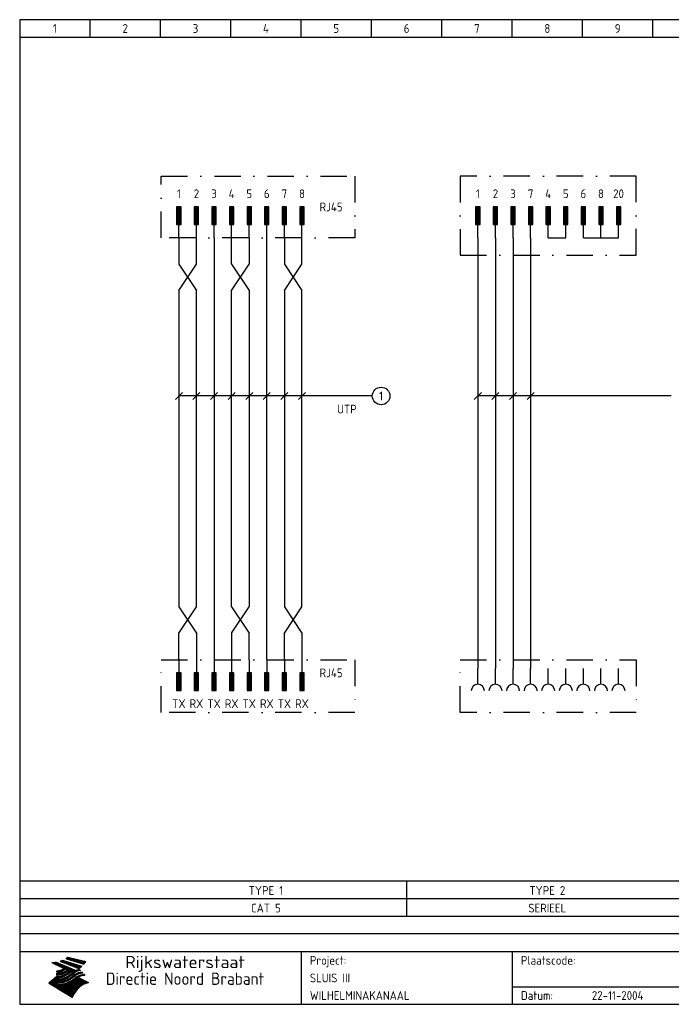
# Model space of a CAD drawing. Extents: x 10 to 410, y 10 to 290.
# Tile 1 of 2: x 10 to 195, y 10 to 290. Entities that reach past the tile are written whole.
import ezdxf
from ezdxf.enums import TextEntityAlignment as Align

# ---------------------------------------------------------------- set-up
doc = ezdxf.new("R2010")
doc.units = 0
doc.header["$LTSCALE"] = 15
doc.header["$MEASUREMENT"] = 0
doc.linetypes.add('DASHDOT', pattern=[1, 0.5, -0.25, 0, -0.25])
for name, color, linetype in [('0-25', 7, 'CONTINUOUS'), ('0-35', 2, 'CONTINUOUS'), ('0-50', 3, 'CONTINUOUS'), ('B-25', 7, 'CONTINUOUS'), ('S-25', 7, 'CONTINUOUS')]:
    doc.layers.add(name, color=color, linetype=linetype)
doc.styles.add('ISO', font='iso.shx')
doc.styles.get("Standard").update_dxf_attribs({"font": 'iso.shx'})

# ---------------------------------------------------------------- blocks, each defined once
blk = doc.blocks.new('KADERA3')
at = {"layer": '0-25'}
for p, q in [((30, 285), (30, 290)), ((50, 285), (50, 290)), ((70, 285), (70, 290)), ((90, 285), (90, 290)), ((110, 285), (110, 290)), ((130, 285), (130, 290)), ((150, 285), (150, 290)), ((170, 285), (170, 290)), ((190, 285), (190, 290)), ((10, 285), (410, 285)), ((410, 45), (10, 45)), ((410, 40), (10, 40)), ((410, 35), (10, 35)), ((410, 30), (10, 30)), ((150, 15), (335, 15))]:
    blk.add_line(p, q, dxfattribs=at)
at = {"layer": '0-25', "color": 7}
for p, q in [((21.94, 22.42), (22.53, 22.42)), ((22.06, 22.48), (22.36, 22.48)), ((22.18, 22.53), (27.65, 20.8)), ((22.18, 22.53), (27.65, 20.8)), ((23.14, 22.99), (28.22, 21.46)), ((23.14, 22.99), (28.22, 21.46)), ((23.15, 22.98), (25.33, 22.98)), ((23.23, 23.04), (25.09, 23.04)), ((23.32, 23.1), (24.84, 23.1)), ((23.34, 22.93), (25.57, 22.93)), ((23.4, 23.15), (24.6, 23.15)), ((23.49, 23.21), (24.36, 23.21)), ((23.52, 22.87), (25.81, 22.87)), ((23.57, 23.27), (24.12, 23.27)), ((23.64, 23.32), (23.87, 23.32)), ((23.7, 23.36), (28.82, 22.17)), ((23.7, 23.36), (28.82, 22.17)), ((23.71, 22.82), (26.06, 22.82)), ((23.9, 22.76), (26.3, 22.76)), ((24.09, 22.7), (26.54, 22.7)), ((24.27, 22.65), (26.78, 22.65)), ((24.46, 22.59), (27.03, 22.59)), ((24.65, 22.53), (27.27, 22.53)), ((24.84, 22.48), (27.51, 22.48)), ((25.02, 22.42), (27.75, 22.42)), ((19.1, 21.89), (25.12, 19)), ((19.1, 21.89), (25.12, 19)), ((19.17, 21.86), (20.7, 21.86)), ((19.29, 21.8), (20.83, 21.8)), ((19.4, 21.75), (20.96, 21.75)), ((19.52, 21.69), (21.09, 21.69)), ((19.64, 21.63), (21.22, 21.63)), ((19.74, 21.92), (20.56, 21.92)), ((19.75, 21.58), (21.36, 21.58)), ((19.87, 21.52), (21.49, 21.52)), ((19.99, 21.47), (21.62, 21.47)), ((20.11, 21.41), (21.75, 21.41)), ((20.22, 21.35), (21.88, 21.35)), ((20.25, 21.97), (20.43, 21.97)), ((20.34, 21.3), (22.02, 21.3)), ((20.38, 21.99), (26.02, 19.59)), ((20.38, 21.99), (26.02, 19.59)), ((20.46, 21.24), (22.15, 21.24)), ((20.57, 21.18), (22.28, 21.18)), ((20.69, 21.13), (22.41, 21.13)), ((20.81, 21.07), (22.55, 21.07)), ((20.92, 21.02), (22.68, 21.02)), ((21.04, 20.96), (22.81, 20.96)), ((21.16, 20.9), (22.94, 20.9)), ((21.19, 19.61), (22.35, 19.61)), ((21.27, 20.85), (23.07, 20.85)), ((21.39, 20.79), (23.21, 20.79)), ((21.42, 19.67), (22.47, 19.67)), ((21.47, 22.25), (26.83, 20.19)), ((21.47, 22.25), (26.83, 20.19)), ((21.49, 22.25), (23.07, 22.25)), ((21.51, 20.73), (23.34, 20.73)), ((21.6, 22.2), (23.25, 22.2)), ((21.62, 19.72), (22.59, 19.72)), ((21.63, 20.68), (23.47, 20.68)), ((21.65, 22.31), (22.89, 22.31)), ((21.74, 20.62), (23.6, 20.62)), ((21.75, 22.14), (23.42, 22.14)), ((21.8, 22.37), (22.71, 22.37)), ((21.8, 19.78), (22.69, 19.78)), ((21.86, 20.57), (23.73, 20.57)), ((21.9, 22.08), (23.6, 22.08)), ((21.96, 19.83), (22.79, 19.83)), ((21.98, 20.51), (23.87, 20.51)), ((22.04, 22.03), (23.78, 22.03)), ((22.09, 20.45), (24, 20.45)), ((22.11, 19.89), (22.89, 19.89)), ((22.19, 21.97), (23.96, 21.97)), ((22.21, 20.4), (24.13, 20.4)), ((22.24, 19.95), (22.99, 19.95)), ((22.33, 20.34), (24.26, 20.34)), ((22.34, 21.92), (24.13, 21.92)), ((22.37, 20), (23.08, 20)), ((22.44, 20.28), (24.4, 20.28)), ((22.48, 21.86), (24.31, 21.86)), ((22.49, 20.06), (23.04, 20.06)), ((22.56, 20.23), (24.53, 20.23)), ((22.61, 20.12), (22.93, 20.12)), ((22.63, 21.8), (24.49, 21.8)), ((22.68, 20.17), (24.66, 20.17)), ((22.71, 20.17), (22.82, 20.17)), ((23.11, 20.02), (22.77, 20.2)), ((23.11, 20.02), (22.77, 20.2)), ((22.78, 21.75), (24.67, 21.75)), ((22.79, 20.12), (24.79, 20.12)), ((22.91, 20.06), (24.92, 20.06)), ((22.92, 21.69), (24.85, 21.69)), ((23.03, 20), (25.06, 20)), ((23.07, 21.63), (25.02, 21.63)), ((23.15, 19.95), (25.19, 19.95)), ((23.22, 21.58), (25.2, 21.58)), ((23.26, 19.89), (25.32, 19.89)), ((23.3, 19.61), (23.88, 19.61)), ((23.36, 21.52), (25.38, 21.52)), ((23.38, 19.83), (25.45, 19.83)), ((23.39, 19.67), (23.81, 19.67)), ((23.45, 19.7), (23.58, 19.79)), ((23.45, 19.7), (23.58, 19.79)), ((23.48, 19.72), (23.7, 19.72)), ((23.5, 19.78), (25.58, 19.78)), ((23.51, 21.47), (25.56, 21.47)), ((23.56, 19.78), (23.59, 19.78)), ((23.56, 19.39), (23.9, 19.62)), ((23.56, 19.39), (23.9, 19.62)), ((23.58, 19.79), (23.9, 19.62)), ((23.58, 19.79), (23.9, 19.62)), ((23.61, 19.72), (25.72, 19.72)), ((23.66, 21.41), (25.74, 21.41)), ((23.73, 19.67), (25.85, 19.67)), ((23.8, 21.35), (25.91, 21.35)), ((23.85, 19.61), (25.98, 19.61)), ((23.95, 21.3), (26.09, 21.3)), ((24.09, 21.24), (26.27, 21.24)), ((24.24, 21.18), (26.45, 21.18)), ((24.39, 21.13), (26.62, 21.13)), ((24.53, 21.07), (26.8, 21.07)), ((24.68, 21.02), (26.98, 21.02)), ((24.83, 20.96), (27.16, 20.96)), ((24.97, 20.9), (27.34, 20.9)), ((25.12, 20.85), (27.51, 20.85)), ((25.21, 22.37), (28, 22.37)), ((25.27, 20.79), (27.63, 20.79)), ((25.4, 22.31), (28.24, 22.31)), ((25.41, 20.73), (27.57, 20.73)), ((25.56, 20.68), (27.51, 20.68)), ((25.58, 22.25), (28.48, 22.25)), ((25.71, 20.62), (27.44, 20.62)), ((25.77, 22.2), (28.72, 22.2)), ((25.85, 20.57), (27.37, 20.57)), ((25.96, 22.14), (28.79, 22.14)), ((26, 20.51), (27.29, 20.51)), ((26.06, 19.61), (26.85, 19.61)), ((26.15, 22.08), (28.75, 22.08)), ((26.15, 20.45), (27.22, 20.45)), ((26.21, 19.67), (27.23, 19.67)), ((26.29, 20.4), (27.14, 20.4)), ((26.33, 22.03), (28.71, 22.03)), ((26.44, 20.34), (27.06, 20.34)), ((26.44, 19.72), (27.18, 19.72)), ((26.52, 21.97), (28.66, 21.97)), ((26.59, 20.28), (26.97, 20.28)), ((26.71, 21.92), (28.62, 21.92)), ((26.73, 20.23), (26.89, 20.23)), ((26.9, 21.86), (28.57, 21.86)), ((27.08, 21.8), (28.52, 21.8)), ((27.13, 19.78), (27.25, 19.64)), ((27.13, 19.78), (27.25, 19.64)), ((27.27, 21.75), (28.48, 21.75)), ((27.46, 21.69), (28.43, 21.69)), ((27.65, 21.63), (28.38, 21.63)), ((27.83, 21.58), (28.33, 21.58)), ((28.02, 21.52), (28.28, 21.52)), ((28.21, 21.47), (28.22, 21.47)), ((20.58, 17.88), (18.3, 16)), ((20.58, 17.88), (18.3, 16)), ((19.33, 16.85), (21.07, 16.85)), ((19.4, 16.91), (21.55, 16.91)), ((19.47, 16.97), (21.88, 16.97)), ((19.54, 17.02), (22.13, 17.02)), ((19.61, 17.08), (22.34, 17.08)), ((19.67, 17.13), (20.6, 17.13)), ((19.74, 17.19), (20.6, 17.19)), ((19.81, 17.25), (20.6, 17.25)), ((19.88, 17.3), (20.6, 17.3)), ((19.95, 17.36), (20.6, 17.36)), ((20.01, 17.42), (20.6, 17.42)), ((20.08, 17.47), (20.93, 17.47)), ((20.15, 17.53), (21.26, 17.53)), ((20.22, 17.58), (21.51, 17.58)), ((20.29, 17.64), (21.72, 17.64)), ((20.35, 17.7), (21.9, 17.7)), ((20.42, 17.75), (22.07, 17.75)), ((20.49, 17.81), (22.22, 17.81)), ((20.56, 17.87), (22.36, 17.87)), ((20.6, 19.11), (20.58, 19.51)), ((20.6, 19.11), (20.58, 19.51)), ((20.58, 19.5), (22.09, 19.5)), ((20.58, 19.44), (21.95, 19.44)), ((20.59, 19.38), (21.79, 19.38)), ((20.59, 19.33), (21.62, 19.33)), ((20.59, 19.27), (21.42, 19.27)), ((20.6, 19.22), (21.2, 19.22)), ((20.6, 19.16), (20.93, 19.16)), ((20.6, 19.11), (20.69, 19.12)), ((20.6, 19.11), (20.69, 19.12)), ((20.6, 18.79), (20.77, 18.81)), ((20.6, 18.79), (20.77, 18.81)), ((20.6, 18.29), (20.6, 18.79)), ((20.6, 18.29), (20.6, 18.79)), ((20.6, 18.77), (22.46, 18.77)), ((20.6, 18.71), (22.33, 18.71)), ((20.6, 18.65), (22.19, 18.65)), ((20.6, 18.6), (22.04, 18.6)), ((20.6, 18.54), (21.87, 18.54)), ((20.6, 18.48), (21.68, 18.48)), ((20.6, 18.43), (21.46, 18.43)), ((20.6, 18.37), (21.21, 18.37)), ((20.6, 18.29), (20.88, 18.32)), ((20.6, 18.29), (20.88, 18.32)), ((20.6, 18.32), (20.87, 18.32)), ((20.6, 17.88), (20.86, 17.91)), ((20.6, 17.88), (20.86, 17.91)), ((20.6, 17.43), (20.97, 17.48)), ((20.6, 17.43), (20.97, 17.48)), ((20.6, 17.43), (20.6, 17.09)), ((20.6, 17.43), (20.6, 17.09)), ((20.6, 17.09), (21.26, 17.16)), ((20.6, 17.09), (21.26, 17.16)), ((20.6, 16.8), (21.37, 16.89)), ((20.6, 16.8), (21.37, 16.89)), ((20.6, 16.8), (20.6, 16.45)), ((20.6, 16.8), (20.6, 16.45)), ((20.9, 19.55), (22.23, 19.55)), ((20.9, 18.82), (22.59, 18.82)), ((20.98, 17.92), (22.5, 17.92)), ((21.02, 17.13), (22.53, 17.13)), ((21.32, 18.88), (22.71, 18.88)), ((21.32, 17.98), (22.62, 17.98)), ((21.47, 17.19), (22.7, 17.19)), ((21.59, 18.03), (22.74, 18.03)), ((21.61, 18.93), (22.82, 18.93)), ((21.77, 17.25), (22.85, 17.25)), ((21.8, 18.09), (22.85, 18.09)), ((21.84, 18.99), (22.92, 18.99)), ((21.99, 18.15), (22.95, 18.15)), ((22.01, 17.3), (22.99, 17.3)), ((22.03, 19.05), (23.03, 19.05)), ((22.16, 18.2), (23.05, 18.2)), ((22.21, 19.1), (23.12, 19.1)), ((22.21, 17.36), (23.12, 17.36)), ((22.31, 18.26), (23.15, 18.26)), ((22.36, 19.16), (23.22, 19.16)), ((22.39, 17.42), (23.24, 17.42)), ((22.45, 18.32), (23.24, 18.32)), ((22.51, 19.22), (23.3, 19.22)), ((22.56, 17.47), (23.36, 17.47)), ((22.59, 18.37), (23.33, 18.37)), ((22.64, 19.27), (23.39, 19.27)), ((22.71, 18.43), (23.42, 18.43)), ((22.71, 17.53), (23.47, 17.53)), ((22.77, 19.33), (23.47, 19.33)), ((22.83, 18.48), (23.5, 18.48)), ((22.84, 17.58), (23.57, 17.58)), ((22.89, 19.38), (23.55, 19.38)), ((22.94, 18.54), (23.58, 18.54)), ((22.96, 16.85), (23.86, 16.85)), ((22.97, 17.64), (23.67, 17.64)), ((23, 19.44), (23.63, 19.44)), ((23.04, 18.6), (23.66, 18.6)), ((23.1, 19.5), (23.72, 19.5)), ((23.1, 17.7), (23.77, 17.7)), ((23.12, 16.91), (23.96, 16.91)), ((23.14, 18.65), (23.74, 18.65)), ((23.21, 19.55), (23.8, 19.55)), ((23.21, 17.75), (23.86, 17.75)), ((23.24, 18.71), (23.82, 18.71)), ((23.26, 16.97), (24.05, 16.97)), ((23.32, 17.81), (23.95, 17.81)), ((23.33, 18.77), (23.91, 18.77)), ((23.39, 17.02), (24.14, 17.02)), ((23.42, 18.82), (23.99, 18.82)), ((23.42, 17.87), (24.03, 17.87)), ((23.51, 18.88), (24.07, 18.88)), ((23.52, 17.92), (24.11, 17.92)), ((23.52, 17.08), (24.22, 17.08)), ((23.54, 18.9), (24.3, 19.42)), ((23.54, 18.9), (24.3, 19.42)), ((23.59, 18.93), (24.15, 18.93)), ((23.62, 17.98), (24.2, 17.98)), ((23.63, 17.13), (24.3, 17.13)), ((23.65, 18.59), (24.62, 19.25)), ((23.65, 18.59), (24.62, 19.25)), ((23.67, 18.99), (24.23, 18.99)), ((23.71, 18.03), (24.28, 18.03)), ((23.75, 19.05), (24.32, 19.05)), ((23.75, 17.19), (24.38, 17.19)), ((23.79, 18.09), (24.36, 18.09)), ((23.83, 19.1), (24.4, 19.1)), ((23.85, 17.25), (24.46, 17.25)), ((23.88, 18.15), (24.44, 18.15)), ((23.92, 19.16), (24.48, 19.16)), ((23.94, 18.19), (25.23, 19.07)), ((23.94, 18.19), (25.23, 19.07)), ((23.95, 17.3), (24.55, 17.3)), ((23.96, 19.55), (25.96, 19.55)), ((23.96, 18.2), (24.53, 18.2)), ((24, 19.22), (24.56, 19.22)), ((24.04, 18.26), (24.61, 18.26)), ((24.05, 17.36), (24.63, 17.36)), ((24.06, 17.88), (25.34, 18.76)), ((24.06, 17.88), (25.34, 18.76)), ((24.08, 19.5), (25.88, 19.5)), ((24.08, 19.27), (24.58, 19.27)), ((24.13, 18.32), (24.69, 18.32)), ((24.14, 17.42), (24.71, 17.42)), ((24.16, 19.33), (24.47, 19.33)), ((24.2, 19.44), (25.79, 19.44)), ((24.21, 18.37), (24.77, 18.37)), ((24.23, 17.47), (24.79, 17.47)), ((24.24, 17.48), (25.52, 18.36)), ((24.24, 17.48), (25.52, 18.36)), ((24.25, 19.38), (24.36, 19.38)), ((24.29, 18.43), (24.85, 18.43)), ((24.3, 19.42), (24.62, 19.25)), ((24.3, 19.42), (24.62, 19.25)), ((24.31, 19.38), (25.71, 19.38)), ((24.31, 17.53), (24.87, 17.53)), ((24.35, 17.17), (25.64, 18.05)), ((24.35, 17.17), (25.64, 18.05)), ((24.37, 18.48), (24.94, 18.48)), ((24.39, 17.58), (24.96, 17.58)), ((24.43, 19.33), (25.62, 19.33)), ((24.45, 18.54), (25.02, 18.54)), ((24.47, 17.64), (25.04, 17.64)), ((24.54, 18.6), (25.1, 18.6)), ((24.55, 19.27), (25.54, 19.27)), ((24.56, 17.7), (25.12, 17.7)), ((24.62, 18.65), (25.18, 18.65)), ((24.63, 16.72), (25.91, 17.6)), ((24.63, 16.72), (25.91, 17.6)), ((24.64, 17.75), (25.2, 17.75)), ((24.67, 19.22), (25.45, 19.22)), ((24.7, 18.71), (25.27, 18.71)), ((24.72, 17.81), (25.29, 17.81)), ((24.78, 19.16), (25.37, 19.16)), ((24.78, 18.77), (25.34, 18.77)), ((24.8, 17.87), (25.37, 17.87)), ((24.82, 16.85), (28.23, 16.85)), ((24.87, 18.82), (25.4, 18.82)), ((24.89, 17.92), (25.45, 17.92)), ((24.9, 19.1), (25.28, 19.1)), ((24.9, 16.91), (28.11, 16.91)), ((24.95, 18.88), (25.45, 18.88)), ((24.97, 17.98), (25.53, 17.98)), ((24.99, 16.97), (28, 16.97)), ((25.02, 19.05), (25.2, 19.05)), ((25.03, 18.93), (25.51, 18.93)), ((25.05, 18.03), (25.61, 18.03)), ((25.07, 17.02), (27.89, 17.02)), ((25.11, 18.99), (25.57, 18.99)), ((26.02, 19.59), (25.12, 19)), ((26.02, 19.59), (25.12, 19)), ((25.13, 18.09), (25.68, 18.09)), ((25.15, 17.08), (27.77, 17.08)), ((25.19, 19.05), (25.63, 19.05)), ((25.21, 18.15), (25.75, 18.15)), ((25.23, 17.13), (27.66, 17.13)), ((25.26, 19.1), (25.7, 19.1)), ((25.3, 18.2), (25.82, 18.2)), ((25.31, 17.19), (27.55, 17.19)), ((25.33, 19.16), (25.77, 19.16)), ((25.38, 18.26), (25.89, 18.26)), ((25.39, 19.22), (25.85, 19.22)), ((25.4, 17.25), (27.43, 17.25)), ((25.46, 18.32), (25.97, 18.32)), ((25.47, 19.27), (25.93, 19.27)), ((25.48, 17.3), (27.32, 17.3)), ((25.54, 19.33), (26.03, 19.33)), ((25.54, 18.37), (26.06, 18.37)), ((25.56, 17.36), (27.21, 17.36)), ((25.62, 18.43), (26.14, 18.43)), ((25.63, 19.38), (26.13, 19.38)), ((25.64, 17.42), (27.1, 17.42)), ((25.7, 18.48), (26.24, 18.48)), ((25.72, 19.44), (26.24, 19.44)), ((25.73, 17.47), (26.98, 17.47)), ((25.79, 18.54), (26.34, 18.54)), ((25.81, 17.53), (26.87, 17.53)), ((25.82, 19.5), (26.36, 19.5)), ((25.89, 18.6), (26.46, 18.6)), ((25.89, 17.58), (26.76, 17.58)), ((25.93, 19.55), (26.53, 19.55)), ((25.96, 17.64), (26.64, 17.64)), ((25.99, 18.65), (26.58, 18.65)), ((26.04, 17.7), (26.59, 17.7)), ((26.1, 18.71), (26.72, 18.71)), ((26.12, 17.75), (26.67, 17.75)), ((26.2, 17.81), (26.76, 17.81)), ((26.23, 18.77), (26.89, 18.77)), ((26.29, 17.87), (26.86, 17.87)), ((26.37, 18.82), (27.09, 18.82)), ((26.39, 17.92), (26.97, 17.92)), ((26.49, 17.98), (27.09, 17.98)), ((26.53, 18.88), (27.34, 18.88)), ((26.56, 17.68), (29.54, 16.2)), ((26.56, 17.68), (29.54, 16.2)), ((26.6, 18.03), (27.22, 18.03)), ((26.72, 18.09), (27.38, 18.09)), ((26.73, 18.93), (27.66, 18.93)), ((26.85, 18.15), (27.56, 18.15)), ((26.99, 18.99), (27.9, 18.99)), ((27, 18.2), (27.8, 18.2)), ((27.18, 18.26), (28.13, 18.26)), ((27.26, 19.05), (27.84, 19.05)), ((27.39, 18.32), (28.47, 18.32)), ((27.7, 18.37), (28.49, 18.37)), ((27.78, 19.1), (27.93, 18.96)), ((27.78, 19.1), (27.93, 18.96)), ((28, 18.43), (28.44, 18.43)), ((28.39, 18.48), (28.54, 18.32)), ((28.39, 18.48), (28.54, 18.32)), ((24.94, 11.97), (18.3, 16)), ((24.94, 11.97), (18.3, 16)), ((18.31, 16.01), (20.96, 16.01)), ((18.38, 16.07), (21.46, 16.07)), ((18.38, 15.95), (20.6, 15.95)), ((18.45, 16.12), (21.88, 16.12)), ((18.47, 15.9), (20.6, 15.9)), ((18.52, 16.18), (22.15, 16.18)), ((18.57, 15.84), (20.6, 15.84)), ((18.59, 16.23), (22.38, 16.23)), ((18.65, 16.29), (22.58, 16.29)), ((18.66, 15.78), (20.6, 15.78)), ((18.72, 16.35), (22.75, 16.35)), ((18.75, 15.73), (20.6, 15.73)), ((18.79, 16.4), (22.91, 16.4)), ((18.85, 15.67), (20.6, 15.67)), ((18.86, 16.46), (20.6, 16.46)), ((18.93, 16.52), (20.6, 16.52)), ((18.94, 15.62), (20.6, 15.62)), ((18.99, 16.57), (20.6, 16.57)), ((19.03, 15.56), (27.83, 15.56)), ((19.06, 16.63), (20.6, 16.63)), ((19.12, 15.5), (27.75, 15.5)), ((19.13, 16.68), (20.6, 16.68)), ((19.2, 16.74), (20.6, 16.74)), ((19.22, 15.45), (27.66, 15.45)), ((19.27, 16.8), (20.6, 16.8)), ((19.31, 15.39), (27.58, 15.39)), ((19.4, 15.33), (27.5, 15.33)), ((19.49, 15.28), (27.43, 15.28)), ((19.59, 15.22), (27.36, 15.22)), ((19.68, 15.17), (27.29, 15.17)), ((19.77, 15.11), (27.22, 15.11)), ((19.86, 15.05), (27.15, 15.05)), ((19.96, 15), (27.09, 15)), ((20.05, 14.94), (27.02, 14.94)), ((20.14, 14.88), (26.96, 14.88)), ((20.24, 14.83), (26.9, 14.83)), ((20.33, 14.77), (26.84, 14.77)), ((20.42, 14.72), (26.79, 14.72)), ((20.51, 14.66), (26.73, 14.66)), ((20.6, 16.45), (21.56, 16.56)), ((20.6, 16.45), (21.56, 16.56)), ((20.6, 15.97), (21.67, 16.09)), ((20.6, 15.97), (21.67, 16.09)), ((20.6, 15.97), (20.6, 15.58)), ((20.6, 15.97), (20.6, 15.58)), ((20.6, 15.58), (21.95, 15.73)), ((20.6, 15.58), (21.95, 15.73)), ((20.61, 14.6), (26.68, 14.6)), ((20.7, 16.46), (23.06, 16.46)), ((20.7, 14.55), (26.62, 14.55)), ((20.79, 14.49), (26.57, 14.49)), ((20.88, 14.43), (26.52, 14.43)), ((20.94, 15.62), (27.92, 15.62)), ((20.98, 14.38), (26.47, 14.38)), ((21.07, 14.32), (26.42, 14.32)), ((21.16, 14.27), (26.38, 14.27)), ((21.2, 16.52), (23.2, 16.52)), ((21.25, 14.21), (26.33, 14.21)), ((21.35, 14.15), (26.29, 14.15)), ((21.44, 14.1), (26.24, 14.1)), ((21.45, 15.67), (28.01, 15.67)), ((21.53, 14.04), (26.2, 14.04)), ((21.72, 16.57), (23.32, 16.57)), ((21.96, 15.73), (28.11, 15.73)), ((22.1, 16.63), (23.44, 16.63)), ((22.34, 15.78), (28.21, 15.78)), ((22.38, 16.68), (23.56, 16.68)), ((22.6, 16.74), (23.66, 16.74)), ((22.62, 15.84), (28.33, 15.84)), ((22.79, 16.8), (23.77, 16.8)), ((22.84, 15.9), (28.52, 15.9)), ((23.04, 15.95), (28.71, 15.95)), ((23.21, 16.01), (28.9, 16.01)), ((23.37, 16.07), (29.08, 16.07)), ((23.51, 16.12), (29.27, 16.12)), ((29.41, 16.17), (23.65, 16.17)), ((23.77, 16.23), (29.47, 16.23)), ((23.89, 16.29), (29.36, 16.29)), ((24, 16.35), (29.24, 16.35)), ((24.11, 16.4), (29.13, 16.4)), ((24.21, 16.46), (29.02, 16.46)), ((24.31, 16.52), (28.91, 16.52)), ((24.4, 16.57), (28.79, 16.57)), ((24.49, 16.63), (28.68, 16.63)), ((24.57, 16.68), (28.57, 16.68)), ((24.66, 16.74), (28.45, 16.74)), ((24.74, 16.8), (28.34, 16.8)), ((28.29, 15.83), (29.54, 16.2)), ((28.29, 15.83), (29.54, 16.2)), ((29.54, 16.2), (29.45, 16.17)), ((29.54, 16.2), (29.45, 16.17)), ((29.46, 16.18), (29.47, 16.18)), ((21.63, 13.98), (26.16, 13.98)), ((21.72, 13.93), (26.12, 13.93)), ((21.81, 13.87), (26.08, 13.87)), ((21.9, 13.82), (26.04, 13.82)), ((22, 13.76), (26, 13.76)), ((22.09, 13.7), (25.96, 13.7)), ((22.18, 13.65), (25.93, 13.65)), ((22.27, 13.59), (25.89, 13.59)), ((22.37, 13.53), (25.86, 13.53)), ((22.46, 13.48), (25.82, 13.48)), ((22.55, 13.42), (25.79, 13.42)), ((22.65, 13.37), (25.76, 13.37)), ((22.74, 13.31), (25.73, 13.31)), ((22.83, 13.25), (25.69, 13.25)), ((22.92, 13.2), (25.66, 13.2)), ((23.02, 13.14), (25.63, 13.14)), ((23.11, 13.08), (25.59, 13.08)), ((23.2, 13.03), (25.56, 13.03)), ((23.29, 12.97), (25.53, 12.97)), ((23.39, 12.92), (25.5, 12.92)), ((23.48, 12.86), (25.46, 12.86)), ((23.57, 12.8), (25.43, 12.8)), ((23.66, 12.75), (25.4, 12.75)), ((23.76, 12.69), (25.36, 12.69)), ((23.85, 12.63), (25.33, 12.63)), ((23.94, 12.58), (25.3, 12.58)), ((24.04, 12.52), (25.26, 12.52)), ((24.13, 12.47), (25.23, 12.47)), ((24.22, 12.41), (25.2, 12.41)), ((24.31, 12.35), (25.17, 12.35)), ((24.41, 12.3), (25.13, 12.3)), ((24.5, 12.24), (25.1, 12.24)), ((24.59, 12.18), (25.07, 12.18)), ((24.68, 12.13), (25.03, 12.13)), ((24.78, 12.07), (25, 12.07)), ((24.87, 12.02), (24.97, 12.02)), ((24.94, 11.97), (25.81, 13.45)), ((24.94, 11.97), (25.81, 13.45))]:
    blk.add_line(p, q, dxfattribs=at)
for centre, radius, start, end in [((19.84, 27.26), 5.27, 288.0217, 296.3084), ((19.84, 27.26), 5.27, 288.0217, 296.3084), ((20.49, 27.56), 5.28, 300.0654, 307.393), ((20.49, 27.56), 5.28, 300.0654, 307.393), ((19.15, 29.7), 7.8, 269.6055, 279.0886), ((19.15, 29.7), 7.8, 269.6055, 279.0886), ((19.93, 25.38), 5.91, 276.3402, 298.7463), ((19.93, 25.38), 5.91, 276.3402, 298.7463), ((19.84, 25.09), 6.03, 278.129, 302.868), ((19.84, 25.09), 6.03, 278.129, 302.868), ((20.35, 24.56), 5.76, 274.164, 302.5474), ((20.35, 24.56), 5.76, 274.164, 302.5474), ((27.05, 17.17), 2.63, 107.4286, 133.7799), ((27.05, 17.17), 2.63, 107.4286, 133.7799), ((27.01, 16.84), 2.93, 87.7348, 104.8316), ((27.01, 16.84), 2.93, 87.7348, 104.8316), ((27.37, 15.71), 3.93, 91.7838, 103.2817), ((27.37, 15.71), 3.93, 91.7838, 103.2817), ((24.11, 24.7), 5.26, 301.1147, 312.2814), ((24.11, 24.7), 5.26, 301.1147, 312.2814), ((21.95, 27.32), 8.59, 316.9248, 323.1399), ((21.95, 27.32), 8.59, 316.9248, 323.1399), ((20.21, 23.78), 5.91, 273.6149, 304.3803), ((20.21, 23.78), 5.91, 273.6149, 304.3803), ((20.05, 24.28), 6.02, 277.9472, 305.7139), ((20.05, 24.28), 6.02, 277.9472, 305.7139), ((20.04, 23.49), 6.09, 278.8115, 306.4242), ((20.04, 23.49), 6.09, 278.8115, 306.4242), ((20.53, 23.07), 5.96, 277.0519, 304.973), ((20.53, 23.07), 5.96, 277.0519, 304.973), ((20.72, 22.76), 5.91, 276.3402, 304.3803), ((20.72, 22.76), 5.91, 276.3402, 304.3803), ((21.06, 22.34), 5.81, 274.9043, 303.1745), ((21.06, 22.34), 5.81, 274.9043, 303.1745), ((20.82, 22.06), 6.04, 278.1111, 305.8489), ((20.82, 22.06), 6.04, 278.1111, 305.8489), ((27.45, 16.91), 2.81, 110.4143, 138.7411), ((27.45, 16.91), 2.81, 110.4143, 138.7411), ((27.57, 15.64), 3.4, 98.1566, 126.9045), ((27.57, 15.64), 3.4, 98.1566, 126.9045), ((27.91, 15.54), 3.39, 100.5835, 132.088), ((27.91, 15.54), 3.39, 100.5835, 132.088), ((28.21, 14.74), 3.67, 95.7581, 128.7216), ((28.21, 14.74), 3.67, 95.7581, 128.7216), ((28.4, 15.05), 3.21, 96.3886, 125.0052), ((28.4, 15.05), 3.21, 96.3886, 125.0052), ((27.82, 16.31), 2.8, 90.634, 105.1984), ((27.82, 16.31), 2.8, 90.634, 105.1984), ((28.19, 15.04), 3.93, 93.8342, 103.2817), ((28.19, 15.04), 3.93, 93.8342, 103.2817), ((28.58, 15.69), 2.8, 93.8141, 105.1984), ((28.58, 15.69), 2.8, 93.8141, 105.1984), ((28.95, 14.41), 3.93, 96.0135, 103.2817), ((28.95, 14.41), 3.93, 96.0135, 103.2817), ((21.3, 21.6), 5.91, 276.3402, 304.3803), ((21.3, 21.6), 5.91, 276.3402, 304.3803), ((31.24, 10.26), 6.3, 117.9568, 149.6251), ((31.24, 10.26), 6.3, 117.9568, 149.6251)]:
    blk.add_arc(centre, radius, start, end, dxfattribs=at)
at = {"layer": '0-35'}
for p, q in [((90, 25), (90, 10)), ((150, 25), (150, 10))]:
    blk.add_line(p, q, dxfattribs=at)
at = {"layer": '0-50'}
blk.add_line((10, 25), (410, 25), dxfattribs=at)
blk.add_lwpolyline([(10, 10), (410, 10), (410, 290), (10, 290)], close=True, dxfattribs=at)
at = {"layer": '0-25', "style": 'ISO'}
for s, p in [('Project:', (92.5, 22.5)), ('Plaatscode:', (152.5, 22.5)), ('Datum:', (152.5, 12.5))]:
    blk.add_text(s, height=2.5, dxfattribs=at).set_placement(p, align=Align.MIDDLE_LEFT)
for tag, p in [('STR1', (20, 287.5)), ('STR2', (40, 287.5)), ('STR3', (60, 287.5)), ('STR4', (80, 287.5)), ('STR5', (100, 287.5)), ('STR6', (120, 287.5)), ('STR7', (140, 287.5)), ('STR8', (160, 287.5)), ('STR9', (180, 287.5)), ('STR10', (200, 287.5)), ('STR11', (220, 287.5)), ('STR12', (240, 287.5)), ('STR13', (260, 287.5)), ('STR14', (280, 287.5)), ('STR15', (300, 287.5)), ('STR16', (320, 287.5)), ('STR17', (340, 287.5)), ('STR18', (360, 287.5)), ('STR19', (380, 287.5)), ('STR20', (400, 287.5)), ('W', (180, 12.5)), ('Z', (310, 12.5)), ('Y', (327.5, 12.5))]:
    blk.add_attdef(tag, text='', height=2.5, dxfattribs=at).set_placement(p, align=Align.MIDDLE)
for tag, p in [('N', (220, 22.5)), ('B', (92.5, 17.5)), ('P', (220, 17.5)), ('C', (92.5, 12.5)), ('U', (220, 12.5)), ('REV', (295, 12.5))]:
    blk.add_attdef(tag, text='', height=2.5, dxfattribs=at).set_placement(p, align=Align.MIDDLE_LEFT)
at = {"layer": '0-35', "style": 'ISO', "width": 1.182609}
blk.add_text('Rijkswaterstaat', height=3.5, dxfattribs=at).set_placement((40, 20.28), (74, 20.28), align=Align.FIT)
at = {"layer": '0-35', "color": 2, "style": 'ISO', "width": 1.016949}
blk.add_text('Directie Noord Brabant', height=3.5, dxfattribs=at).set_placement((34.5, 15.53), (79.5, 15.53), align=Align.FIT)
at = {"layer": '0-35', "style": 'ISO'}
blk.add_attdef('RNR', text='', height=3.5, dxfattribs=at).set_placement((305, 17.5), align=Align.MIDDLE)
for tag, p in [('X', (178.5, 17.5)), ('FORM', (402.5, 15))]:
    blk.add_attdef(tag, text='', height=3.5, dxfattribs=at).set_placement(p, align=Align.MIDDLE_LEFT)
at = {"layer": '0-50', "style": 'ISO'}
for tag, p in [('M', (342.5, 15)), ('O', (365, 15))]:
    blk.add_attdef(tag, text='', height=5, dxfattribs=at).set_placement(p, align=Align.MIDDLE)
blk.add_attdef('Q', text='', height=5, dxfattribs=at).set_placement((382.5, 15), align=Align.MIDDLE_LEFT)
blk = doc.blocks.new('030303C')
at = {"layer": 'S-25'}
for p, q in [((-0.625, 8.75), (-0.625, 3.75)), ((0.625, 8.75), (-0.625, 8.75)), ((-0.3125, 3.75), (-0.3125, 8.75)), ((0, 3.75), (0, 8.75)), ((0.3125, 3.75), (0.3125, 8.75)), ((0.625, 3.75), (0.625, 8.75)), ((-0.625, 3.75), (0.625, 3.75)), ((0, 0), (0, 3.75))]:
    blk.add_line(p, q, dxfattribs=at)
blk = doc.blocks.new('030303A')
at = {"layer": 'S-25'}
for p, q in [((0, 0), (0, -3.75)), ((-0.625, -3.75), (-0.625, -8.75)), ((0.625, -3.75), (-0.625, -3.75)), ((-0.3125, -3.75), (-0.3125, -8.75)), ((0, -3.75), (0, -8.75)), ((0.3125, -3.75), (0.3125, -8.75)), ((0.625, -8.75), (0.625, -3.75)), ((-0.625, -8.75), (0.625, -8.75))]:
    blk.add_line(p, q, dxfattribs=at)
blk = doc.blocks.new('0071')
at = {"layer": 'S-25'}
blk.add_line((0, 3), (0, 0), dxfattribs=at)
blk.add_arc((0, 4.25), 1.25, 180, 0, dxfattribs=at)
at = {"layer": 'B-25'}
for tag, p in [('OM1', (0, 14.56)), ('OM2', (0, 10.56)), ('OM3', (0, 6.56))]:
    blk.add_attdef(tag, text='', height=2.5, dxfattribs=at).set_placement(p, align=Align.CENTER)

msp = doc.modelspace()

# ---------------------------------------------------------------- linework, layer by layer
at = {"layer": 'B-25'}
for p, q in [((56.25, 184), (54.25, 182)), ((110.25, 183), (55.25, 183)), ((61.25, 184), (59.25, 182)), ((66.25, 184), (64.25, 182)), ((71.25, 184), (69.25, 182)), ((76.25, 184), (74.25, 182)), ((81.25, 184), (79.25, 182)), ((86.25, 184), (84.25, 182)), ((91.25, 184), (89.25, 182)), ((141.25, 184), (139.25, 182)), ((195.25, 183), (140.25, 183)), ((146.25, 184), (144.25, 182)), ((151.25, 184), (149.25, 182)), ((156.25, 184), (154.25, 182))]:
    msp.add_line(p, q, dxfattribs=at)
msp.add_circle((112.75, 183), 2.5, dxfattribs=at)
at = {"layer": 'S-25', "linetype": 'DASHDOT'}
for p, q in [((50.25, 228), (50.25, 245.5)), ((50.25, 245.5), (105.25, 245.5)), ((105.25, 245.5), (105.25, 228)), ((135.25, 245.5), (135.25, 223)), ((185.25, 245.5), (135.25, 245.5)), ((185.25, 223), (185.25, 245.5)), ((105.25, 228), (50.25, 228)), ((135.25, 223), (185.25, 223)), ((50.25, 93), (50.25, 108)), ((50.25, 108), (105.25, 108)), ((105.25, 108), (105.25, 93)), ((135.25, 93), (135.25, 108)), ((135.25, 108), (185.25, 108)), ((185.25, 108), (185.25, 93)), ((105.25, 93), (50.25, 93)), ((185.25, 93), (135.25, 93))]:
    msp.add_line(p, q, dxfattribs=at)
at = {"layer": 'S-25'}
for p, q in [((55.25, 228), (55.25, 220.5)), ((60.25, 220.5), (60.25, 228)), ((65.25, 228), (65.25, 108)), ((70.25, 220.5), (70.25, 228)), ((75.25, 228), (75.25, 220.5)), ((80.25, 108), (80.25, 228)), ((85.25, 228), (85.25, 220.5)), ((90.25, 220.5), (90.25, 228)), ((140.25, 228), (140.25, 105.5)), ((145.25, 228), (145.25, 105.5)), ((150.25, 228), (150.25, 105.5)), ((155.25, 228), (155.25, 105.5)), ((160.25, 228), (165.25, 228)), ((170.25, 228), (180.25, 228)), ((55.25, 213), (60.25, 220.5)), ((55.25, 220.5), (60.25, 213)), ((70.25, 220.5), (75.25, 213)), ((70.25, 213), (75.25, 220.5)), ((85.25, 213), (90.25, 220.5)), ((85.25, 220.5), (90.25, 213)), ((55.25, 213), (55.25, 123)), ((60.25, 123), (60.25, 213)), ((70.25, 123), (70.25, 213)), ((75.25, 213), (75.25, 123)), ((85.25, 213), (85.25, 123)), ((90.25, 123), (90.25, 213)), ((55.25, 115.5), (60.25, 123)), ((55.25, 123), (60.25, 115.5)), ((70.25, 123), (75.25, 115.5)), ((70.25, 115.5), (75.25, 123)), ((85.25, 115.5), (90.25, 123)), ((85.25, 123), (90.25, 115.5)), ((55.25, 108), (55.25, 115.5)), ((60.25, 115.5), (60.25, 108)), ((70.25, 115.5), (70.25, 108)), ((75.25, 108), (75.25, 115.5)), ((85.25, 108), (85.25, 115.5)), ((90.25, 115.5), (90.25, 108)), ((120, 45), (120, 35))]:
    msp.add_line(p, q, dxfattribs=at)

# ---------------------------------------------------------------- block references
ref = msp.add_blockref('KADERA3', (0, 0), dxfattribs=at)
ref.add_attrib('B', 'SLUIS III', dxfattribs={"layer": '0-25', "height": 2.5, "style": 'ISO'}).set_placement((92.5, 17.5), align=Align.MIDDLE_LEFT)
ref.add_attrib('C', 'WILHELMINAKANAAL', dxfattribs={"layer": '0-25', "height": 2.5, "style": 'ISO'}).set_placement((92.5, 12.5), align=Align.MIDDLE_LEFT)
ref.add_attrib('W', '22-11-2004', dxfattribs={"layer": '0-25', "height": 2.5, "style": 'ISO'}).set_placement((180, 12.5), align=Align.MIDDLE)
ref.add_attrib('STR1', '1', dxfattribs={"layer": '0-25', "height": 2.5, "style": 'ISO'}).set_placement((20, 287.5), align=Align.MIDDLE)
ref.add_attrib('STR2', '2', dxfattribs={"layer": '0-25', "height": 2.5, "style": 'ISO'}).set_placement((40, 287.5), align=Align.MIDDLE)
ref.add_attrib('STR3', '3', dxfattribs={"layer": '0-25', "height": 2.5, "style": 'ISO'}).set_placement((60, 287.5), align=Align.MIDDLE)
ref.add_attrib('STR4', '4', dxfattribs={"layer": '0-25', "height": 2.5, "style": 'ISO'}).set_placement((80, 287.5), align=Align.MIDDLE)
ref.add_attrib('STR5', '5', dxfattribs={"layer": '0-25', "height": 2.5, "style": 'ISO'}).set_placement((100, 287.5), align=Align.MIDDLE)
ref.add_attrib('STR6', '6', dxfattribs={"layer": '0-25', "height": 2.5, "style": 'ISO'}).set_placement((120, 287.5), align=Align.MIDDLE)
ref.add_attrib('STR7', '7', dxfattribs={"layer": '0-25', "height": 2.5, "style": 'ISO'}).set_placement((140, 287.5), align=Align.MIDDLE)
ref.add_attrib('STR8', '8', dxfattribs={"layer": '0-25', "height": 2.5, "style": 'ISO'}).set_placement((160, 287.5), align=Align.MIDDLE)
ref.add_attrib('STR9', '9', dxfattribs={"layer": '0-25', "height": 2.5, "style": 'ISO'}).set_placement((180, 287.5), align=Align.MIDDLE)
for name, p in [('030303C', (55.25, 228)), ('030303C', (60.25, 228)), ('030303C', (65.25, 228)), ('030303C', (70.25, 228)), ('030303C', (75.25, 228)), ('030303C', (80.25, 228)), ('030303C', (85.25, 228)), ('030303C', (90.25, 228)), ('030303C', (140.25, 228)), ('030303C', (145.25, 228)), ('030303C', (150.25, 228)), ('030303C', (155.25, 228)), ('030303C', (160.25, 228)), ('030303C', (165.25, 228)), ('030303C', (170.25, 228)), ('030303C', (175.25, 228)), ('030303C', (180.25, 228)), ('030303A', (55.25, 108)), ('030303A', (60.25, 108)), ('030303A', (65.25, 108)), ('030303A', (70.25, 108)), ('030303A', (75.25, 108)), ('030303A', (80.25, 108)), ('030303A', (85.25, 108)), ('030303A', (90.25, 108))]:
    msp.add_blockref(name, p, dxfattribs=at)
at = {"layer": 'S-25', "xscale": 1.5, "yscale": 1.5, "zscale": 1.5, "rotation": 180}
for p in [(140.25, 105.5), (145.25, 105.5), (150.25, 105.5), (155.25, 105.5), (160.25, 105.5), (165.25, 105.5), (170.25, 105.5), (175.25, 105.5), (180.25, 105.5)]:
    msp.add_blockref('0071', p, dxfattribs=at)

# ---------------------------------------------------------------- texts
at = {"layer": 'B-25'}
for s, p in [('1', (55.25, 240.5)), ('2', (60.25, 240.5)), ('3', (65.25, 240.5)), ('4', (70.25, 240.5)), ('5', (75.25, 240.5)), ('6', (80.25, 240.5)), ('7', (85.25, 240.5)), ('8', (90.25, 240.5)), ('1', (140.25, 240.5)), ('2', (145.25, 240.5)), ('3', (150.25, 240.5)), ('7', (155.25, 240.5)), ('4', (160.25, 240.5)), ('5', (165.25, 240.5)), ('6', (170.25, 240.5)), ('8', (175.25, 240.5)), ('20', (180.25, 240.5)), ('1', (112.75, 183)), ('TX', (55.25, 95.5)), ('RX', (60.25, 95.5)), ('TX', (65.25, 95.5)), ('RX', (70.25, 95.5)), ('TX', (75.25, 95.5)), ('RX', (80.25, 95.5)), ('TX', (85.25, 95.5)), ('RX', (90.25, 95.5)), ('TYPE 1', (80, 42.37)), ('TYPE 2', (160, 42.37)), ('CAT 5', (80, 37.37)), ('SERIEEL', (160, 37.37))]:
    msp.add_text(s, height=2.5, dxfattribs=at).set_placement(p, align=Align.MIDDLE)
for s, p in [('RJ45', (95.25, 235.5)), ('UTP', (100.25, 178)), ('RJ45', (95.25, 103))]:
    msp.add_text(s, height=2.5, dxfattribs=at).set_placement(p)

doc.saveas('drawing.dxf')
